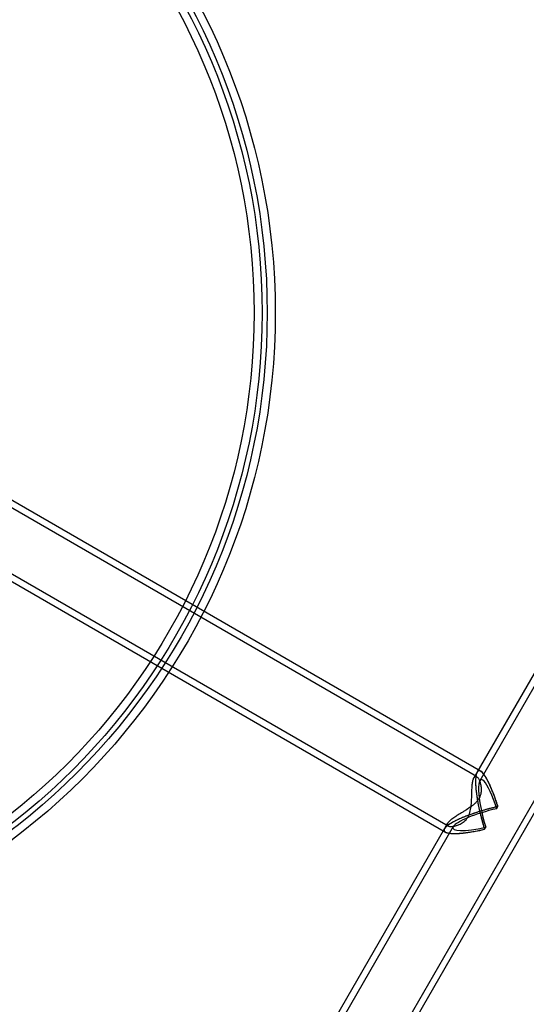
# Model space of a CAD drawing. Header units: millimetres. Extents: x 50 to 4150, y 50 to 2920.
# Tile 163 of 167: x 1366 to 1481, y 1853 to 2078. Entities that reach past the tile are written whole.
import ezdxf

# ---------------------------------------------------------------- set-up
doc = ezdxf.new("R2010")
doc.units = ezdxf.units.MM
doc.header["$LTSCALE"] = 10
doc.linetypes.add('SLD-Solido', pattern=[0])
doc.layers.add('QUOTE', color=1, linetype='SLD-Solido')
doc.styles.add('SLDTEXTSTYLE0', font='GOTHIC.TTF', dxfattribs={"width": 0.913})
doc.dimstyles.new('SLDDIMSTYLE0', dxfattribs={"dimtxt": 26.458333, "dimasz": 20, "dimexe": 0, "dimexo": 0.0625, "dimgap": 6.614583, "dimtad": 1, "dimdec": 1, "dimrnd": 1e-09, "dimzin": 12, "dimdsep": 46, "dimtxsty": 'SLDTEXTSTYLE0', "dimsah": 1, "dimcen": 0.09, "dimadec": 0, "dimazin": 3, "dimtfac": 1, "dimtdec": 1, "dimtofl": 0, "dimtmove": 0, "dimatfit": 3, "dimfxl": 1, "dimfrac": 2, "dimtolj": 1, "dimtzin": 12, "dimarcsym": 0})

# ---------------------------------------------------------------- blocks, each defined once
blk = doc.blocks.new('_D')
at = {"layer": 'QUOTE', "transparency": 16777216}
for p, q in [((784.25, 2020.9), (784.25, 2701.32)), ((1764.25, 2020.9), (1764.25, 2701.32)), ((1764.25, 2691.32), (784.25, 2691.32))]:
    blk.add_line(p, q, dxfattribs=at)
for points in [[(784.25, 2691.32), (804.25, 2688.82), (804.25, 2693.82)], [(1764.25, 2691.32), (1744.25, 2693.82), (1744.25, 2688.82)]]:
    blk.add_solid(points, dxfattribs=at)
at = {"layer": 'QUOTE', "transparency": 16777216, "char_height": 26.458, "attachment_point": 1, "style": 'SLDTEXTSTYLE0'}
for s, insert in [('%%c', (1244.68, 2725.12)), ('980', (1284.61, 2725.12))]:
    blk.add_mtext(s, dxfattribs=dict(at, insert=insert))
blk = doc.blocks.new('_D_1')
at = {"layer": 'QUOTE', "transparency": 16777216}
for p, q in [((794.25, 2020.9), (794.25, 2573.35)), ((1754.25, 2020.9), (1754.25, 2573.35)), ((1754.25, 2563.35), (794.25, 2563.35))]:
    blk.add_line(p, q, dxfattribs=at)
for points in [[(794.25, 2563.35), (814.25, 2560.85), (814.25, 2565.85)], [(1754.25, 2563.35), (1734.25, 2565.85), (1734.25, 2560.85)]]:
    blk.add_solid(points, dxfattribs=at)
at = {"layer": 'QUOTE', "transparency": 16777216, "char_height": 26.458, "attachment_point": 1, "style": 'SLDTEXTSTYLE0'}
for s, insert in [('%%c', (1244.68, 2597.15)), ('960', (1284.61, 2597.15))]:
    blk.add_mtext(s, dxfattribs=dict(at, insert=insert))

msp = doc.modelspace()

# ---------------------------------------------------------------- linework, layer by layer
for p, q in [((1665.7, 2244.9), (1470.18, 1906.26)), ((1664.64, 2240.07), (1470.82, 1904.36)), ((1281.18, 1546.9), (1679.55, 2236.9)), ((1282.22, 1551.69), (1675.92, 2233.61)), ((1471.03, 1906.53), (1282.53, 2015.36)), ((1470.1, 1905.33), (1282.25, 2013.79)), ((1275.75, 2002.53), (1463.6, 1894.07)), ((1274.53, 2001.5), (1463.01, 1892.69)), ((1470.21, 1906.31), (1469.49, 1905.06)), ((1474.68, 1898), (1474.97, 1898.49)), ((1463.52, 1894.73), (1462.8, 1893.47)), ((1462.83, 1893.52), (1267.33, 1554.9)), ((1464.79, 1893.93), (1270.98, 1558.23)), ((1471.91, 1893.31), (1472.2, 1893.8))]:
    msp.add_line(p, q)
for radius in [490, 490, 480, 480, 150, 148.16, 147.01, 145.17]:
    msp.add_circle((1274.25, 2010.9), radius)
for major_axis, ratio, start_param, end_param in [((-2.87, 10.72), 0.197083, 4.902949, 8.044542), ((-2.33, 8.71), 0.197083, 4.902949, 8.044542), ((10.73, 2.88), 0.192901, 1.376207, 4.517799), ((8.72, 2.34), 0.192901, 1.376207, 4.517799)]:
    msp.add_ellipse((1473.44, 1895.9), major_axis=major_axis, ratio=ratio, start_param=start_param, end_param=end_param)
for points, knots in [([(1470.1, 1905.33), (1469.99, 1905.4), (1469.88, 1905.41), (1469.72, 1905.35), (1469.67, 1905.31), (1469.58, 1905.21), (1469.49, 1905.07), (1469.41, 1904.89), (1469.34, 1904.67), (1469.31, 1904.55), (1469.25, 1904.29), (1469.22, 1904.14), (1469.18, 1903.84), (1469.16, 1903.67), (1469.1, 1903.16), (1469.08, 1902.79), (1469.05, 1902.19), (1469.04, 1901.99), (1469.03, 1901.58), (1469.02, 1901.37), (1469, 1900.73), (1468.99, 1900.29), (1468.94, 1899.39), (1468.91, 1898.94), (1468.8, 1898.05), (1468.72, 1897.6), (1468.53, 1896.96), (1468.46, 1896.76), (1468.29, 1896.36), (1468.19, 1896.17), (1467.96, 1895.82), (1467.84, 1895.66), (1467.58, 1895.36), (1467.44, 1895.23), (1467.15, 1894.98), (1467.01, 1894.88), (1466.71, 1894.68), (1466.55, 1894.6), (1466.1, 1894.37), (1465.8, 1894.26), (1465.37, 1894.13), (1465.23, 1894.09), (1464.96, 1894.03), (1464.83, 1894.01), (1464.46, 1893.96), (1464.24, 1893.95), (1463.95, 1893.97), (1463.87, 1893.99), (1463.71, 1894.03), (1463.65, 1894.05), (1463.48, 1894.15), (1463.41, 1894.23), (1463.4, 1894.4), (1463.4, 1894.46), (1463.45, 1894.59), (1463.48, 1894.66), (1463.63, 1894.88), (1463.78, 1895.05), (1464.08, 1895.32), (1464.2, 1895.42), (1464.44, 1895.61), (1464.57, 1895.71), (1465, 1896.01), (1465.31, 1896.21), (1465.98, 1896.64), (1466.33, 1896.86), (1466.88, 1897.19), (1467.07, 1897.31), (1467.44, 1897.54), (1467.63, 1897.66), (1468.19, 1898.02), (1468.56, 1898.27), (1469.1, 1898.67), (1469.28, 1898.81), (1469.62, 1899.1), (1469.79, 1899.26), (1470.1, 1899.58), (1470.24, 1899.75), (1470.5, 1900.09), (1470.62, 1900.28), (1470.81, 1900.65), (1470.89, 1900.83), (1471.02, 1901.21), (1471.07, 1901.4), (1471.17, 1901.96), (1471.18, 1902.32), (1471.14, 1903), (1471.08, 1903.32), (1470.94, 1903.9), (1470.86, 1904.17), (1470.66, 1904.64), (1470.55, 1904.84), (1470.39, 1905.07), (1470.33, 1905.14), (1470.22, 1905.26), (1470.16, 1905.3), (1470.1, 1905.33)], [0, 0, 0, 0, 0.03125, 0.03125, 0.046875, 0.046875, 0.0625, 0.078125, 0.078125, 0.09375, 0.09375, 0.109375, 0.109375, 0.125, 0.125, 0.15625, 0.15625, 0.171875, 0.171875, 0.1875, 0.1875, 0.21875, 0.21875, 0.25, 0.25, 0.28125, 0.28125, 0.296875, 0.296875, 0.3125, 0.3125, 0.328125, 0.328125, 0.34375, 0.34375, 0.359375, 0.359375, 0.375, 0.375, 0.40625, 0.40625, 0.421875, 0.421875, 0.4375, 0.4375, 0.46875, 0.46875, 0.484375, 0.484375, 0.5, 0.5, 0.53125, 0.53125, 0.546875, 0.546875, 0.5625, 0.5625, 0.59375, 0.59375, 0.609375, 0.609375, 0.625, 0.625, 0.65625, 0.65625, 0.6875, 0.6875, 0.703125, 0.703125, 0.71875, 0.71875, 0.75, 0.75, 0.765625, 0.765625, 0.78125, 0.78125, 0.796875, 0.796875, 0.8125, 0.8125, 0.828125, 0.828125, 0.84375, 0.84375, 0.875, 0.875, 0.90625, 0.90625, 0.9375, 0.9375, 0.96875, 0.96875, 0.984375, 0.984375, 1, 1, 1, 1]), ([(1471.85, 1905.7), (1471.81, 1905.75), (1471.75, 1905.83), (1471.66, 1905.95), (1471.57, 1906.06), (1471.48, 1906.16), (1471.39, 1906.25), (1471.3, 1906.32), (1471.22, 1906.4), (1471.11, 1906.48), (1470.98, 1906.56), (1470.82, 1906.63), (1470.67, 1906.64), (1470.53, 1906.62), (1470.4, 1906.54), (1470.28, 1906.42), (1470.18, 1906.26), (1470.1, 1906.06), (1470.03, 1905.85), (1469.98, 1905.62), (1469.94, 1905.37), (1469.91, 1905.1), (1469.9, 1904.89), (1469.89, 1904.79)], [0, 0, 0, 0, 0.033014, 0.065512, 0.097505, 0.129004, 0.160022, 0.190571, 0.220663, 0.250314, 0.313672, 0.375138, 0.437922, 0.500027, 0.562812, 0.625157, 0.687945, 0.750061, 0.798538, 0.847651, 0.897523, 0.948269, 1, 1, 1, 1]), ([(1474.97, 1898.49), (1474.93, 1898.61), (1474.86, 1898.86), (1474.74, 1899.21), (1474.64, 1899.53), (1474.54, 1899.83), (1474.44, 1900.1), (1474.36, 1900.35), (1474.28, 1900.56), (1474.09, 1901.08), (1473.81, 1901.84), (1473.4, 1902.82), (1473, 1903.69), (1472.67, 1904.36), (1472.41, 1904.83), (1472.21, 1905.16), (1472.03, 1905.45), (1471.91, 1905.62), (1471.85, 1905.7)], [0, 0, 0, 0, 0.042955, 0.083111, 0.120466, 0.15502, 0.186775, 0.215729, 0.241883, 0.265237, 0.402614, 0.523783, 0.652363, 0.769974, 0.83073, 0.889293, 0.945701, 1, 1, 1, 1]), ([(1469.89, 1904.79), (1469.89, 1904.73), (1469.88, 1904.6), (1469.88, 1904.4), (1469.87, 1904.19), (1469.88, 1903.97), (1469.88, 1903.74), (1469.89, 1903.51), (1469.91, 1903.2), (1469.93, 1902.82), (1469.97, 1902.36), (1470.02, 1901.88), (1470.07, 1901.54), (1470.09, 1901.37)], [0, 0, 0, 0, 0.0655948, 0.132165, 0.1997521, 0.2683956, 0.3381335, 0.4090017, 0.4810346, 0.6041965, 0.7316618, 0.8635579, 1, 1, 1, 1]), ([(1470.09, 1901.37), (1470.1, 1901.27), (1470.13, 1901.06), (1470.18, 1900.75), (1470.23, 1900.43), (1470.26, 1900.21), (1470.28, 1900.1)], [0, 0, 0, 0, 0.241539, 0.488687, 0.741492, 1, 1, 1, 1]), ([(1470.28, 1900.1), (1470.3, 1899.99), (1470.34, 1899.77), (1470.4, 1899.43), (1470.46, 1899.08), (1470.53, 1898.72), (1470.61, 1898.35), (1470.69, 1897.97), (1470.78, 1897.57), (1470.87, 1897.16), (1471, 1896.62), (1471.18, 1895.9), (1471.39, 1895.08), (1471.64, 1894.21), (1471.81, 1893.64), (1471.91, 1893.31)], [0, 0, 0, 0, 0.047498, 0.096651, 0.147464, 0.199943, 0.254093, 0.309919, 0.367425, 0.426615, 0.487492, 0.607251, 0.742097, 0.849411, 1, 1, 1, 1]), ([(1474.97, 1898.49), (1474.86, 1898.46), (1474.63, 1898.41), (1474.28, 1898.33), (1473.93, 1898.24), (1473.58, 1898.15), (1473.24, 1898.06), (1472.89, 1897.97), (1472.25, 1897.8), (1471.34, 1897.54), (1470.16, 1897.17), (1469.02, 1896.79), (1468.11, 1896.46), (1467.42, 1896.19), (1466.92, 1895.99), (1466.45, 1895.79), (1466.15, 1895.65), (1466, 1895.58)], [0, 0, 0, 0, 0.038156, 0.076194, 0.114135, 0.151997, 0.189803, 0.227571, 0.265322, 0.39582, 0.523916, 0.648831, 0.770086, 0.829282, 0.887223, 0.944071, 1, 1, 1, 1]), ([(1466, 1895.58), (1465.91, 1895.54), (1465.74, 1895.47), (1465.49, 1895.35), (1465.25, 1895.23), (1465.02, 1895.11), (1464.8, 1895), (1464.59, 1894.88), (1464.21, 1894.67), (1463.71, 1894.35), (1463.2, 1893.95), (1462.91, 1893.64), (1462.76, 1893.41), (1462.7, 1893.25), (1462.69, 1893.1), (1462.72, 1892.98), (1462.78, 1892.88), (1462.84, 1892.81), (1462.9, 1892.76), (1462.93, 1892.74)], [0, 0, 0, 0, 0.037067, 0.073623, 0.109715, 0.145391, 0.180703, 0.215701, 0.250441, 0.377248, 0.500008, 0.625015, 0.6878, 0.749945, 0.811812, 0.874834, 0.9162, 0.957878, 1, 1, 1, 1]), ([(1462.93, 1892.74), (1462.95, 1892.72), (1463, 1892.69), (1463.09, 1892.64), (1463.19, 1892.6), (1463.29, 1892.56), (1463.41, 1892.52), (1463.54, 1892.49), (1463.71, 1892.46), (1463.94, 1892.42), (1464.23, 1892.39), (1464.55, 1892.37), (1464.79, 1892.36), (1464.91, 1892.36)], [0, 0, 0, 0, 0.066744, 0.13397, 0.201782, 0.270278, 0.339556, 0.409708, 0.480824, 0.607013, 0.735328, 0.866191, 1, 1, 1, 1]), ([(1464.91, 1892.36), (1464.98, 1892.36), (1465.12, 1892.36), (1465.34, 1892.36), (1465.58, 1892.37), (1465.74, 1892.37), (1465.82, 1892.38)], [0, 0, 0, 0, 0.246461, 0.495142, 0.746254, 1, 1, 1, 1]), ([(1465.82, 1892.38), (1465.9, 1892.38), (1466.07, 1892.39), (1466.32, 1892.41), (1466.59, 1892.43), (1466.86, 1892.46), (1467.13, 1892.48), (1467.42, 1892.52), (1467.71, 1892.55), (1468, 1892.59), (1468.3, 1892.63), (1468.72, 1892.69), (1469.24, 1892.78), (1469.89, 1892.89), (1470.55, 1893.02), (1471.22, 1893.16), (1471.68, 1893.26), (1471.91, 1893.31)], [0, 0, 0, 0, 0.047288, 0.09481, 0.1426, 0.190691, 0.239117, 0.287912, 0.337107, 0.386733, 0.436822, 0.487401, 0.589061, 0.690928, 0.793225, 0.896177, 1, 1, 1, 1])]:
    msp.add_open_spline(points, degree=3, knots=knots)

# ---------------------------------------------------------------- dimensions: what is measured, and where the dimension line sits
at = {"layer": 'QUOTE'}
for base, p1, p2, picture, middle in [((784.25, 2691.32), (1764.25, 2010.9), (784.25, 2010.9), '_D', (1293.97, 2691.32)), ((794.25, 2563.35), (1754.25, 2010.9), (794.25, 2010.9), '_D_1', (1293.97, 2563.35))]:
    dim = msp.add_linear_dim(base=base, p1=p1, p2=p2, angle=0, text='%%c<>', dimstyle='SLDDIMSTYLE0', dxfattribs=at)
    dim.commit()
    dim.dimension.update_dxf_attribs({"geometry": picture, "text_midpoint": middle, "dimtype": 160})

doc.saveas('drawing.dxf')
